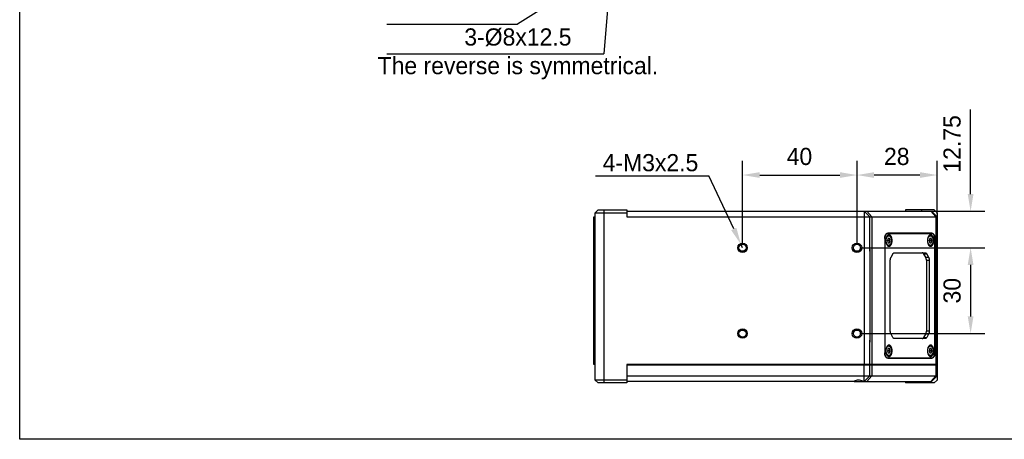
# Model space of a CAD drawing. Header units: millimetres. Extents: x 0 to 339, y 0 to 220.
# Tile 1 of 22: x 0 to 172, y 0 to 73. Entities that reach past the tile are written whole.
import ezdxf

# ---------------------------------------------------------------- set-up
doc = ezdxf.new("R2010")
doc.units = ezdxf.units.MM
doc.header["$LTSCALE"] = 23.1
doc.header["$PDMODE"] = 3
doc.header["$PDSIZE"] = 8
doc.layers.get('0').update_dxf_attribs({"linetype": 'CONTINUOUS'})
doc.layers.get('Defpoints').update_dxf_attribs({"linetype": 'CONTINUOUS'})
for name, color, linetype in [('00_COMPONENTS', 7, 'CONTINUOUS'), ('03_ALL_AXES', 7, 'CONTINUOUS'), ('09_ALL_ROUNDS', 7, 'CONTINUOUS'), ('10_ALL_CHAMFER', 7, 'CONTINUOUS'), ('51__DRAFT_DIMS', 7, 'CONTINUOUS')]:
    doc.layers.add(name, color=color, linetype=linetype)
doc.styles.get("Standard").update_dxf_attribs({"font": '兰亭黑 GBK.TTF'})
doc.dimstyles.new('DIMSTYLE_3', dxfattribs={"dimtxt": 3, "dimasz": 3, "dimexe": 2.5, "dimexo": 0.5, "dimgap": 0.75, "dimtad": 1, "dimlfac": 2, "dimdsep": 46, "dimtxsty": 'STANDARD', "dimblk": '_FILLED', "dimblk1": '_FILLED', "dimblk2": '_FILLED', "dimcen": 0.09, "dimclrt": 3, "dimazin": 2, "dimtp": 0.3, "dimtm": 0.3, "dimtfac": 1, "dimtofl": 0, "dimtmove": 0, "dimatfit": 3, "dimldrblk": '_FILLED', "dimfxl": 1, "dimtolj": 1, "dimarcsym": 0})
doc.dimstyles.new('DIMSTYLE_5', dxfattribs={"dimtxt": 3, "dimasz": 3, "dimexe": 2.5, "dimexo": 0.5, "dimgap": 0.75, "dimtad": 1, "dimlfac": 2, "dimdsep": 46, "dimtxsty": 'STANDARD', "dimblk": '_FILLED', "dimblk1": '_FILLED', "dimblk2": '_FILLED', "dimcen": 0.09, "dimclrt": 3, "dimazin": 2, "dimtp": 0.2, "dimtm": 0.2, "dimtfac": 1, "dimtofl": 0, "dimtmove": 0, "dimatfit": 3, "dimldrblk": '_FILLED', "dimfxl": 1, "dimtolj": 1, "dimarcsym": 0})
doc.dimstyles.get("Standard").update_dxf_attribs({"dimtxt": 3, "dimasz": 3, "dimexe": 2.5, "dimexo": 0.5, "dimtad": 1, "dimdsep": 46, "dimtxsty": 'STANDARD', "dimblk": '_FILLED', "dimblk1": '_FILLED', "dimblk2": '_FILLED', "dimcen": 0.09, "dimclrt": 3, "dimazin": 2, "dimtol": 1, "dimtp": 0.01, "dimtm": 0.01, "dimtfac": 1, "dimtofl": 0, "dimtmove": 0, "dimatfit": 3, "dimldrblk": '_FILLED', "dimfxl": 1, "dimtolj": 1, "dimarcsym": 0})

# ---------------------------------------------------------------- blocks, each defined once
blk = doc.blocks.new('_FILLED')
at = {"color": 0, "linetype": 'ByBlock'}
blk.add_solid([(0, 0), (-1, 0.167), (-1, -0.167)], dxfattribs=at)
blk = doc.blocks.new('*D14')
at = {"layer": '51__DRAFT_DIMS', "color": 0, "lineweight": -2}
for p, q in [((126.36, 33.97), (126.36, 48.67)), ((146.36, 33.97), (146.36, 48.67)), ((129.36, 46.17), (143.36, 46.17))]:
    blk.add_line(p, q, dxfattribs=at)
at = {"layer": 'Defpoints', "color": 0}
for p in [(146.36, 46.17), (126.36, 33.47), (146.36, 33.47)]:
    blk.add_point(p, dxfattribs=at)
at = {"layer": '51__DRAFT_DIMS', "color": 0, "linetype": 'ByBlock', "lineweight": -2, "xscale": 3, "yscale": 3, "zscale": 3, "rotation": 180}
blk.add_blockref('_FILLED', (126.36, 46.17), dxfattribs=at)
at = {"layer": '51__DRAFT_DIMS', "color": 0, "linetype": 'ByBlock', "lineweight": -2, "xscale": 3, "yscale": 3, "zscale": 3}
blk.add_blockref('_FILLED', (146.36, 46.17), dxfattribs=at)
at = {"layer": '51__DRAFT_DIMS', "color": 3, "insert": (136.3, 50.92), "char_height": 3, "attachment_point": 2, "line_spacing_factor": 0.9}
blk.add_mtext('\\A1;40', dxfattribs=at)
blk = doc.blocks.new('*D15')
at = {"layer": '51__DRAFT_DIMS', "color": 0, "lineweight": -2}
for p, q in [((146.86, 33.47), (168.72, 33.47)), ((166.22, 30.47), (166.22, 21.47)), ((146.86, 18.47), (168.72, 18.47))]:
    blk.add_line(p, q, dxfattribs=at)
at = {"layer": 'Defpoints', "color": 0}
for p in [(146.36, 33.47), (146.36, 18.47), (166.22, 18.47)]:
    blk.add_point(p, dxfattribs=at)
at = {"layer": '51__DRAFT_DIMS', "color": 0, "linetype": 'ByBlock', "lineweight": -2, "xscale": 3, "yscale": 3, "zscale": 3}
for p, rotation in [((166.22, 33.47), 90), ((166.22, 18.47), 270)]:
    blk.add_blockref('_FILLED', p, dxfattribs=dict(at, rotation=rotation))
at = {"layer": '51__DRAFT_DIMS', "color": 3, "insert": (161.47, 25.96), "char_height": 3, "attachment_point": 2, "rotation": 90, "line_spacing_factor": 0.9}
blk.add_mtext('\\A1;30', dxfattribs=at)
blk = doc.blocks.new('*D16')
at = {"layer": '51__DRAFT_DIMS', "color": 0, "lineweight": -2}
for p, q in [((166.22, 42.84), (166.22, 57.63)), ((148.11, 39.84), (168.72, 39.84)), ((146.86, 33.47), (168.72, 33.47)), ((166.22, 30.47), (166.22, 27.47))]:
    blk.add_line(p, q, dxfattribs=at)
at = {"layer": 'Defpoints', "color": 0}
for p in [(147.61, 39.84), (146.36, 33.47), (166.22, 33.47)]:
    blk.add_point(p, dxfattribs=at)
at = {"layer": '51__DRAFT_DIMS', "color": 0, "linetype": 'ByBlock', "lineweight": -2, "xscale": 3, "yscale": 3, "zscale": 3}
for p, rotation in [((166.22, 39.84), 270), ((166.22, 33.47), 90)]:
    blk.add_blockref('_FILLED', p, dxfattribs=dict(at, rotation=rotation))
at = {"layer": '51__DRAFT_DIMS', "color": 3, "insert": (161.47, 46.59), "char_height": 3, "attachment_point": 1, "rotation": 90, "line_spacing_factor": 0.9}
blk.add_mtext('\\A1;12.75', dxfattribs=at)
blk = doc.blocks.new('*D17')
at = {"layer": '51__DRAFT_DIMS', "color": 0, "lineweight": -2}
for p, q in [((146.36, 33.97), (146.36, 48.67)), ((160.36, 39.34), (160.36, 48.67)), ((157.36, 46.17), (149.36, 46.17))]:
    blk.add_line(p, q, dxfattribs=at)
at = {"layer": 'Defpoints', "color": 0}
for p in [(146.36, 46.17), (160.36, 38.84), (146.36, 33.47)]:
    blk.add_point(p, dxfattribs=at)
at = {"layer": '51__DRAFT_DIMS', "color": 0, "linetype": 'ByBlock', "lineweight": -2, "xscale": 3, "yscale": 3, "zscale": 3, "rotation": 180}
blk.add_blockref('_FILLED', (146.36, 46.17), dxfattribs=at)
at = {"layer": '51__DRAFT_DIMS', "color": 0, "linetype": 'ByBlock', "lineweight": -2, "xscale": 3, "yscale": 3, "zscale": 3}
blk.add_blockref('_FILLED', (160.36, 46.17), dxfattribs=at)
at = {"layer": '51__DRAFT_DIMS', "color": 3, "insert": (153.31, 50.92), "char_height": 3, "attachment_point": 2, "line_spacing_factor": 0.9}
blk.add_mtext('\\A1;28', dxfattribs=at)
blk = doc.blocks.new('*D33')
at = {"color": 0, "lineweight": -2}
for p, q in [((100.67, 46.05), (120.47, 46.05)), ((124.82, 36.75), (120.47, 46.05)), ((126.36, 33.47), (126.09, 34.03))]:
    blk.add_line(p, q, dxfattribs=at)
at = {"layer": 'Defpoints', "color": 0}
for p in [(126.09, 34.03), (126.36, 33.47)]:
    blk.add_point(p, dxfattribs=at)
at = {"color": 0, "linetype": 'ByBlock', "lineweight": -2, "xscale": 3, "yscale": 3, "zscale": 3, "rotation": 295.0559196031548}
blk.add_blockref('_FILLED', (126.09, 34.03), dxfattribs=at)
at = {"color": 0, "insert": (110.26, 48.31), "char_height": 3, "attachment_point": 5}
blk.add_mtext('\\A1;4-M3x2.5{}{{\\H0.7x;}{}}', dxfattribs=at)

msp = doc.modelspace()

# ---------------------------------------------------------------- linework, layer by layer
for p in [(102.9548, 77.7861), (64.1887, 67.3384)]:
    msp.add_line(p, (102.1102, 67.3384))
msp.add_lwpolyline([(0, 219.8907), (339.0596, 219.8907), (339.0596, 0), (0, 0)], close=True)
at = {"layer": '00_COMPONENTS'}
for p, q in [((151.2303, 35.0668), (151.203, 35.0668)), ((151.2303, 35.0668), (151.2303, 15.1168)), ((151.5548, 35.9668), (159.4543, 35.9668)), ((151.792, 35.0918), (151.6741, 34.7168)), ((151.6741, 34.7168), (151.792, 34.3418)), ((151.6845, 34.7168), (151.6793, 34.7333)), ((151.6793, 34.7002), (151.6845, 34.7168)), ((152.1458, 34.7168), (151.6845, 34.7168)), ((152.0279, 35.0918), (151.792, 35.0918)), ((152.1458, 34.7168), (152.0279, 35.0918)), ((152.0279, 34.3418), (152.1458, 34.7168)), ((159.063, 35.0918), (158.9451, 34.7168)), ((158.9451, 34.7168), (159.063, 34.3418)), ((158.9555, 34.7168), (158.9503, 34.7333)), ((158.9503, 34.7002), (158.9555, 34.7168)), ((159.4167, 34.7168), (158.9555, 34.7168)), ((159.2988, 35.0918), (159.063, 35.0918)), ((159.4167, 34.7168), (159.2988, 35.0918)), ((159.2988, 34.3418), (159.4167, 34.7168)), ((159.9445, 15.1168), (159.9445, 35.0668)), ((148.6077, 33.2323), (148.6077, 16.9537)), ((151.792, 34.3418), (152.0279, 34.3418)), ((159.063, 34.3418), (159.2988, 34.3418)), ((152.1834, 18.9024), (152.1834, 31.2811)), ((152.303, 31.8115), (152.6084, 32.3721)), ((152.8972, 32.5918), (158.2775, 32.5918)), ((158.5664, 32.3721), (158.0632, 32.3721)), ((158.3685, 31.8115), (158.0632, 32.3721)), ((158.3685, 31.8115), (158.8717, 31.8115)), ((158.4882, 31.2811), (158.9914, 31.2811)), ((158.4882, 31.2811), (158.4882, 18.9024)), ((158.5664, 32.3721), (158.8717, 31.8115)), ((158.9914, 31.2811), (158.9914, 18.9024)), ((152.6084, 17.8115), (152.303, 18.3721)), ((158.2775, 17.5918), (152.8972, 17.5918)), ((158.0632, 17.8115), (158.3685, 18.3721)), ((158.0632, 17.8115), (158.5664, 17.8115)), ((158.8717, 18.3721), (158.3685, 18.3721)), ((158.9914, 18.9024), (158.4882, 18.9024)), ((158.8717, 18.3721), (158.5664, 17.8115)), ((151.792, 15.8418), (151.6741, 15.4668)), ((152.0279, 15.8418), (151.792, 15.8418)), ((152.1458, 15.4668), (152.0279, 15.8418)), ((159.063, 15.8418), (158.9451, 15.4668)), ((159.2988, 15.8418), (159.063, 15.8418)), ((159.4167, 15.4668), (159.2988, 15.8418)), ((151.2303, 15.1168), (151.203, 15.1168)), ((151.5548, 14.2168), (159.4543, 14.2168)), ((151.6741, 15.4668), (151.792, 15.0918)), ((151.6845, 15.4668), (151.6793, 15.4833)), ((151.6793, 15.4502), (151.6845, 15.4668)), ((152.1458, 15.4668), (151.6845, 15.4668)), ((151.792, 15.0918), (152.0279, 15.0918)), ((152.0279, 15.0918), (152.1458, 15.4668)), ((158.9451, 15.4668), (159.063, 15.0918)), ((158.9555, 15.4668), (158.9503, 15.4833)), ((158.9503, 15.4502), (158.9555, 15.4668)), ((159.4167, 15.4668), (158.9555, 15.4668)), ((159.063, 15.0918), (159.2988, 15.0918)), ((159.2988, 15.0918), (159.4167, 15.4668))]:
    msp.add_line(p, q, dxfattribs=at)
for centre, start, end in [((151.8211, 35.3086), 90.008809, 97.033893), ((159.092, 35.3086), 90.008809, 97.033893), ((151.8211, 34.125), 262.965768, 269.991507), ((159.092, 34.125), 262.965768, 269.991507), ((151.8211, 16.0586), 90.008809, 97.033893), ((159.092, 16.0586), 90.008809, 97.033893), ((151.8211, 14.875), 262.965768, 269.991507), ((159.092, 14.875), 262.965768, 269.991507)]:
    msp.add_arc(centre, 0.3582, start, end, dxfattribs=at)
for points, knots in [([(151.7204, 35.9668), (151.7043, 35.9668), (151.6718, 35.9638), (151.6063, 35.9458), (151.5261, 35.8994), (151.4414, 35.8137), (151.368, 35.7005), (151.3081, 35.564), (151.2637, 35.4089), (151.2364, 35.2411), (151.2303, 35.1254), (151.2303, 35.0668)], [0, 0, 0, 0, 0.04329268, 0.0875515, 0.18201062, 0.28857098, 0.40912552, 0.54319096, 0.68862761, 0.8421994, 1, 1, 1, 1]), ([(151.9519, 35.7168), (151.934, 35.7168), (151.8978, 35.7135), (151.8251, 35.6935), (151.7359, 35.6419), (151.6419, 35.5467), (151.5603, 35.421), (151.4938, 35.2692), (151.4444, 35.097), (151.4141, 34.9105), (151.4073, 34.7819), (151.4073, 34.7168)], [0, 0, 0, 0, 0.04329305, 0.08755127, 0.18201051, 0.28857085, 0.40912539, 0.54319087, 0.68862759, 0.84219962, 1, 1, 1, 1]), ([(151.4073, 34.7168), (151.4073, 34.6517), (151.4141, 34.523), (151.4444, 34.3366), (151.4938, 34.1643), (151.5603, 34.0126), (151.6419, 33.8869), (151.7359, 33.7916), (151.8251, 33.7401), (151.8978, 33.7201), (151.934, 33.7168), (151.9519, 33.7168)], [0, 0, 0, 0, 0.15780038, 0.31137241, 0.45680913, 0.59087461, 0.71142915, 0.81798949, 0.91244873, 0.95670695, 1, 1, 1, 1]), ([(151.91, 33.8729), (151.8949, 33.8729), (151.8643, 33.8756), (151.8029, 33.8925), (151.7277, 33.936), (151.6483, 34.0164), (151.5795, 34.1225), (151.5234, 34.2506), (151.4817, 34.3959), (151.4561, 34.5533), (151.4474, 34.7168), (151.4561, 34.8803), (151.4817, 35.0376), (151.5234, 35.183), (151.5795, 35.3111), (151.6483, 35.4172), (151.7277, 35.4976), (151.8029, 35.541), (151.8643, 35.5579), (151.8949, 35.5607), (151.91, 35.5607)], [0, 0, 0, 0, 0.021643, 0.04377685, 0.09100508, 0.14428529, 0.20456268, 0.27159553, 0.34431378, 0.42109987, 0.5, 0.57890013, 0.65568622, 0.72840447, 0.79543732, 0.85571471, 0.90899492, 0.95622315, 0.978357, 1, 1, 1, 1]), ([(151.821, 35.6668), (151.8416, 35.6668), (151.8828, 35.6632), (151.9432, 35.6473), (152.001, 35.6216), (152.0746, 35.5747), (152.1577, 35.4943), (152.2392, 35.3729), (152.304, 35.2297), (152.3513, 35.069), (152.3803, 34.896), (152.39, 34.7168), (152.3803, 34.5375), (152.3513, 34.3646), (152.304, 34.2039), (152.2392, 34.0606), (152.1577, 33.9393), (152.0746, 33.8588), (152.001, 33.8119), (151.9432, 33.7863), (151.8828, 33.7704), (151.8416, 33.7668), (151.821, 33.7668)], [0, 0, 0, 0, 0.02543012, 0.05099284, 0.07692707, 0.10340702, 0.15878077, 0.21861331, 0.28339903, 0.35272279, 0.42545555, 0.50000513, 0.57455442, 0.64728626, 0.71660872, 0.78139282, 0.84122335, 0.89659517, 0.92307432, 0.9490072, 0.9745707, 1, 1, 1, 1]), ([(152.2527, 35.3384), (152.2317, 35.387), (152.1855, 35.4766), (152.0987, 35.59), (152.0141, 35.6596), (151.943, 35.6951), (151.907, 35.7063), (151.889, 35.7101)], [0, 0, 0, 0, 0.29534559, 0.55870496, 0.79101058, 0.89776754, 1, 1, 1, 1]), ([(151.91, 35.5607), (151.925, 35.5607), (151.9556, 35.5579), (152.017, 35.541), (152.0922, 35.4976), (152.1716, 35.4172), (152.2404, 35.3111), (152.2966, 35.183), (152.3382, 35.0376), (152.3639, 34.8803), (152.3725, 34.7168), (152.3639, 34.5533), (152.3382, 34.3959), (152.2966, 34.2506), (152.2404, 34.1225), (152.1716, 34.0164), (152.0922, 33.936), (152.017, 33.8925), (151.9556, 33.8756), (151.925, 33.8729), (151.91, 33.8729)], [0, 0, 0, 0, 0.021643, 0.04377685, 0.09100508, 0.14428529, 0.20456268, 0.27159553, 0.34431378, 0.42109987, 0.5, 0.57890013, 0.65568622, 0.72840447, 0.79543732, 0.85571471, 0.90899492, 0.95622315, 0.978357, 1, 1, 1, 1]), ([(152.4965, 34.7168), (152.4965, 34.7819), (152.4897, 34.9105), (152.4594, 35.097), (152.41, 35.2692), (152.3435, 35.421), (152.2619, 35.5467), (152.1679, 35.6419), (152.0787, 35.6935), (152.006, 35.7135), (151.9698, 35.7168), (151.9519, 35.7168)], [0, 0, 0, 0, 0.15780038, 0.31137241, 0.45680913, 0.59087461, 0.71142915, 0.81798949, 0.91244873, 0.95670695, 1, 1, 1, 1]), ([(151.9519, 33.7168), (151.9698, 33.7168), (152.006, 33.7201), (152.0787, 33.7401), (152.1679, 33.7916), (152.2619, 33.8869), (152.3435, 34.0126), (152.41, 34.1643), (152.4594, 34.3366), (152.4897, 34.523), (152.4965, 34.6517), (152.4965, 34.7168)], [0, 0, 0, 0, 0.04329305, 0.08755127, 0.18201051, 0.28857085, 0.40912539, 0.54319087, 0.68862759, 0.84219962, 1, 1, 1, 1]), ([(159.2228, 35.7168), (159.205, 35.7168), (159.1687, 35.7135), (159.096, 35.6935), (159.0069, 35.6419), (158.9128, 35.5467), (158.8313, 35.421), (158.7647, 35.2692), (158.7154, 35.097), (158.685, 34.9105), (158.6782, 34.7819), (158.6782, 34.7168)], [0, 0, 0, 0, 0.04329305, 0.08755127, 0.18201051, 0.28857085, 0.40912539, 0.54319087, 0.68862759, 0.84219962, 1, 1, 1, 1]), ([(158.6782, 34.7168), (158.6782, 34.6517), (158.685, 34.523), (158.7154, 34.3366), (158.7647, 34.1643), (158.8313, 34.0126), (158.9128, 33.8869), (159.0069, 33.7916), (159.096, 33.7401), (159.1687, 33.7201), (159.205, 33.7168), (159.2228, 33.7168)], [0, 0, 0, 0, 0.15780038, 0.31137241, 0.45680913, 0.59087461, 0.71142915, 0.81798949, 0.91244873, 0.95670695, 1, 1, 1, 1]), ([(159.1809, 33.8729), (159.1658, 33.8729), (159.1353, 33.8756), (159.0739, 33.8925), (158.9986, 33.936), (158.9193, 34.0164), (158.8504, 34.1225), (158.7943, 34.2506), (158.7526, 34.3959), (158.727, 34.5533), (158.7183, 34.7168), (158.727, 34.8803), (158.7526, 35.0376), (158.7943, 35.183), (158.8504, 35.3111), (158.9193, 35.4172), (158.9986, 35.4976), (159.0739, 35.541), (159.1353, 35.5579), (159.1658, 35.5607), (159.1809, 35.5607)], [0, 0, 0, 0, 0.021643, 0.04377685, 0.09100508, 0.14428529, 0.20456268, 0.27159553, 0.34431378, 0.42109987, 0.5, 0.57890013, 0.65568622, 0.72840447, 0.79543732, 0.85571471, 0.90899492, 0.95622315, 0.978357, 1, 1, 1, 1]), ([(159.0919, 35.6668), (159.1125, 35.6668), (159.1538, 35.6632), (159.2141, 35.6473), (159.2719, 35.6216), (159.3456, 35.5747), (159.4287, 35.4943), (159.5101, 35.3729), (159.5749, 35.2297), (159.6223, 35.069), (159.6512, 34.896), (159.6609, 34.7168), (159.6512, 34.5375), (159.6223, 34.3646), (159.5749, 34.2039), (159.5101, 34.0606), (159.4287, 33.9393), (159.3456, 33.8588), (159.2719, 33.8119), (159.2141, 33.7863), (159.1538, 33.7704), (159.1125, 33.7668), (159.0919, 33.7668)], [0, 0, 0, 0, 0.02543012, 0.05099284, 0.07692707, 0.10340702, 0.15878077, 0.21861331, 0.28339903, 0.35272279, 0.42545555, 0.50000513, 0.57455442, 0.64728626, 0.71660872, 0.78139282, 0.84122335, 0.89659517, 0.92307432, 0.9490072, 0.9745707, 1, 1, 1, 1]), ([(159.5237, 35.3384), (159.5027, 35.387), (159.4564, 35.4766), (159.3696, 35.59), (159.2851, 35.6596), (159.2139, 35.6951), (159.1779, 35.7063), (159.1599, 35.7101)], [0, 0, 0, 0, 0.29534559, 0.55870496, 0.79101058, 0.89776754, 1, 1, 1, 1]), ([(159.1809, 35.5607), (159.196, 35.5607), (159.2265, 35.5579), (159.2879, 35.541), (159.3632, 35.4976), (159.4425, 35.4172), (159.5113, 35.3111), (159.5675, 35.183), (159.6092, 35.0376), (159.6348, 34.8803), (159.6434, 34.7168), (159.6348, 34.5533), (159.6092, 34.3959), (159.5675, 34.2506), (159.5113, 34.1225), (159.4425, 34.0164), (159.3632, 33.936), (159.2879, 33.8925), (159.2265, 33.8756), (159.196, 33.8729), (159.1809, 33.8729)], [0, 0, 0, 0, 0.021643, 0.04377685, 0.09100508, 0.14428529, 0.20456268, 0.27159553, 0.34431378, 0.42109987, 0.5, 0.57890013, 0.65568622, 0.72840447, 0.79543732, 0.85571471, 0.90899492, 0.95622315, 0.978357, 1, 1, 1, 1]), ([(159.7675, 34.7168), (159.7675, 34.7819), (159.7607, 34.9105), (159.7303, 35.097), (159.6809, 35.2692), (159.6144, 35.421), (159.5328, 35.5467), (159.4388, 35.6419), (159.3497, 35.6935), (159.2769, 35.7135), (159.2407, 35.7168), (159.2228, 35.7168)], [0, 0, 0, 0, 0.15780038, 0.31137241, 0.45680913, 0.59087461, 0.71142915, 0.81798949, 0.91244873, 0.95670695, 1, 1, 1, 1]), ([(159.2228, 33.7168), (159.2407, 33.7168), (159.2769, 33.7201), (159.3497, 33.7401), (159.4388, 33.7916), (159.5328, 33.8869), (159.6144, 34.0126), (159.6809, 34.1643), (159.7303, 34.3366), (159.7607, 34.523), (159.7675, 34.6517), (159.7675, 34.7168)], [0, 0, 0, 0, 0.04329305, 0.08755127, 0.18201051, 0.28857085, 0.40912539, 0.54319087, 0.68862759, 0.84219962, 1, 1, 1, 1]), ([(159.9445, 35.0668), (159.9445, 35.1254), (159.9384, 35.2411), (159.911, 35.4089), (159.8666, 35.564), (159.8067, 35.7005), (159.7333, 35.8137), (159.6487, 35.8994), (159.5685, 35.9458), (159.503, 35.9638), (159.4704, 35.9668), (159.4543, 35.9668)], [0, 0, 0, 0, 0.1578006, 0.31137239, 0.45680904, 0.59087448, 0.71142902, 0.81798938, 0.9124485, 0.95670732, 1, 1, 1, 1]), ([(151.889, 33.7235), (151.907, 33.7273), (151.9431, 33.7385), (152.0143, 33.774), (152.0989, 33.8439), (152.1858, 33.9575), (152.2321, 34.0473), (152.2531, 34.096)], [0, 0, 0, 0, 0.10220302, 0.20893721, 0.44122564, 0.7046073, 1, 1, 1, 1]), ([(159.1599, 33.7235), (159.1779, 33.7273), (159.214, 33.7385), (159.2852, 33.774), (159.3699, 33.8439), (159.4567, 33.9575), (159.503, 34.0473), (159.524, 34.096)], [0, 0, 0, 0, 0.10220302, 0.20893721, 0.44122564, 0.7046073, 1, 1, 1, 1]), ([(152.1834, 31.2811), (152.1834, 31.33), (152.1885, 31.4264), (152.2113, 31.5663), (152.2483, 31.6954), (152.2832, 31.775), (152.303, 31.8115)], [0, 0, 0, 0, 0.26706206, 0.52696857, 0.77310668, 1, 1, 1, 1]), ([(152.6084, 32.3721), (152.6262, 32.4049), (152.6647, 32.4642), (152.7352, 32.5357), (152.8021, 32.5743), (152.8566, 32.5893), (152.8838, 32.5918), (152.8972, 32.5918)], [0, 0, 0, 0, 0.29466403, 0.55512291, 0.78600383, 0.89418147, 1, 1, 1, 1]), ([(158.0632, 32.3721), (158.0453, 32.4049), (158.0068, 32.4642), (157.9363, 32.5357), (157.8694, 32.5743), (157.8149, 32.5893), (157.7877, 32.5918), (157.7743, 32.5918)], [0, 0, 0, 0, 0.29466403, 0.55512291, 0.78600383, 0.89418147, 1, 1, 1, 1]), ([(158.2775, 32.5918), (158.2909, 32.5918), (158.3181, 32.5893), (158.3726, 32.5743), (158.4395, 32.5357), (158.51, 32.4642), (158.5485, 32.4049), (158.5664, 32.3721)], [0, 0, 0, 0, 0.10581853, 0.21399617, 0.44487709, 0.70533597, 1, 1, 1, 1]), ([(158.4882, 31.2811), (158.4882, 31.33), (158.4831, 31.4264), (158.4603, 31.5663), (158.4233, 31.6954), (158.3884, 31.775), (158.3685, 31.8115)], [0, 0, 0, 0, 0.26706206, 0.52696857, 0.77310668, 1, 1, 1, 1]), ([(158.8717, 31.8115), (158.8916, 31.775), (158.9265, 31.6954), (158.9635, 31.5663), (158.9863, 31.4264), (158.9914, 31.33), (158.9914, 31.2811)], [0, 0, 0, 0, 0.22689332, 0.47303143, 0.73293794, 1, 1, 1, 1]), ([(152.303, 18.3721), (152.2832, 18.4086), (152.2483, 18.4881), (152.2113, 18.6173), (152.1885, 18.7571), (152.1834, 18.8536), (152.1834, 18.9024)], [0, 0, 0, 0, 0.22689332, 0.47303143, 0.73293794, 1, 1, 1, 1]), ([(152.8972, 17.5918), (152.8838, 17.5918), (152.8566, 17.5943), (152.8021, 17.6093), (152.7352, 17.6479), (152.6647, 17.7193), (152.6262, 17.7787), (152.6084, 17.8115)], [0, 0, 0, 0, 0.10581853, 0.21399617, 0.44487709, 0.70533597, 1, 1, 1, 1]), ([(157.7743, 17.5918), (157.7877, 17.5918), (157.8149, 17.5943), (157.8694, 17.6093), (157.9363, 17.6479), (158.0068, 17.7193), (158.0453, 17.7787), (158.0632, 17.8115)], [0, 0, 0, 0, 0.10581853, 0.21399617, 0.44487709, 0.70533597, 1, 1, 1, 1]), ([(158.5664, 17.8115), (158.5485, 17.7787), (158.51, 17.7193), (158.4395, 17.6479), (158.3726, 17.6093), (158.3181, 17.5943), (158.2909, 17.5918), (158.2775, 17.5918)], [0, 0, 0, 0, 0.29466403, 0.55512291, 0.78600383, 0.89418147, 1, 1, 1, 1]), ([(158.3685, 18.3721), (158.3884, 18.4086), (158.4233, 18.4881), (158.4603, 18.6173), (158.4831, 18.7571), (158.4882, 18.8536), (158.4882, 18.9024)], [0, 0, 0, 0, 0.22689332, 0.47303143, 0.73293794, 1, 1, 1, 1]), ([(158.9914, 18.9024), (158.9914, 18.8536), (158.9863, 18.7571), (158.9635, 18.6173), (158.9265, 18.4881), (158.8916, 18.4086), (158.8717, 18.3721)], [0, 0, 0, 0, 0.26706206, 0.52696857, 0.77310668, 1, 1, 1, 1]), ([(151.9519, 16.4668), (151.934, 16.4668), (151.8978, 16.4635), (151.8251, 16.4435), (151.7359, 16.3919), (151.6419, 16.2967), (151.5603, 16.171), (151.4938, 16.0192), (151.4444, 15.847), (151.4141, 15.6605), (151.4073, 15.5319), (151.4073, 15.4668)], [0, 0, 0, 0, 0.04329305, 0.08755127, 0.18201051, 0.28857085, 0.40912539, 0.54319087, 0.68862759, 0.84219962, 1, 1, 1, 1]), ([(151.91, 14.6229), (151.8949, 14.6229), (151.8643, 14.6256), (151.8029, 14.6425), (151.7277, 14.686), (151.6483, 14.7664), (151.5795, 14.8725), (151.5234, 15.0006), (151.4817, 15.1459), (151.4561, 15.3033), (151.4474, 15.4668), (151.4561, 15.6303), (151.4817, 15.7876), (151.5234, 15.933), (151.5795, 16.0611), (151.6483, 16.1672), (151.7277, 16.2476), (151.8029, 16.291), (151.8643, 16.3079), (151.8949, 16.3107), (151.91, 16.3107)], [0, 0, 0, 0, 0.021643, 0.04377685, 0.09100508, 0.14428529, 0.20456268, 0.27159553, 0.34431378, 0.42109987, 0.5, 0.57890013, 0.65568622, 0.72840447, 0.79543732, 0.85571471, 0.90899492, 0.95622315, 0.978357, 1, 1, 1, 1]), ([(151.821, 16.4168), (151.8416, 16.4168), (151.8828, 16.4132), (151.9432, 16.3973), (152.001, 16.3716), (152.0746, 16.3247), (152.1577, 16.2443), (152.2392, 16.1229), (152.304, 15.9797), (152.3513, 15.819), (152.3803, 15.646), (152.39, 15.4668), (152.3803, 15.2875), (152.3513, 15.1146), (152.304, 14.9539), (152.2392, 14.8106), (152.1577, 14.6893), (152.0746, 14.6088), (152.001, 14.5619), (151.9432, 14.5363), (151.8828, 14.5204), (151.8416, 14.5168), (151.821, 14.5168)], [0, 0, 0, 0, 0.02543012, 0.05099284, 0.07692707, 0.10340702, 0.15878077, 0.21861331, 0.28339903, 0.35272279, 0.42545555, 0.50000513, 0.57455442, 0.64728626, 0.71660872, 0.78139282, 0.84122335, 0.89659517, 0.92307432, 0.9490072, 0.9745707, 1, 1, 1, 1]), ([(152.2527, 16.0884), (152.2317, 16.137), (152.1855, 16.2266), (152.0987, 16.34), (152.0141, 16.4096), (151.943, 16.4451), (151.907, 16.4563), (151.889, 16.4601)], [0, 0, 0, 0, 0.29534559, 0.55870496, 0.79101058, 0.89776754, 1, 1, 1, 1]), ([(151.91, 16.3107), (151.925, 16.3107), (151.9556, 16.3079), (152.017, 16.291), (152.0922, 16.2476), (152.1716, 16.1672), (152.2404, 16.0611), (152.2966, 15.933), (152.3382, 15.7876), (152.3639, 15.6303), (152.3725, 15.4668), (152.3639, 15.3033), (152.3382, 15.1459), (152.2966, 15.0006), (152.2404, 14.8725), (152.1716, 14.7664), (152.0922, 14.686), (152.017, 14.6425), (151.9556, 14.6256), (151.925, 14.6229), (151.91, 14.6229)], [0, 0, 0, 0, 0.021643, 0.04377685, 0.09100508, 0.14428529, 0.20456268, 0.27159553, 0.34431378, 0.42109987, 0.5, 0.57890013, 0.65568622, 0.72840447, 0.79543732, 0.85571471, 0.90899492, 0.95622315, 0.978357, 1, 1, 1, 1]), ([(152.4965, 15.4668), (152.4965, 15.5319), (152.4897, 15.6605), (152.4594, 15.847), (152.41, 16.0192), (152.3435, 16.171), (152.2619, 16.2967), (152.1679, 16.3919), (152.0787, 16.4435), (152.006, 16.4635), (151.9698, 16.4668), (151.9519, 16.4668)], [0, 0, 0, 0, 0.15780038, 0.31137241, 0.45680913, 0.59087461, 0.71142915, 0.81798949, 0.91244873, 0.95670695, 1, 1, 1, 1]), ([(159.2228, 16.4668), (159.205, 16.4668), (159.1687, 16.4635), (159.096, 16.4435), (159.0069, 16.3919), (158.9128, 16.2967), (158.8313, 16.171), (158.7647, 16.0192), (158.7154, 15.847), (158.685, 15.6605), (158.6782, 15.5319), (158.6782, 15.4668)], [0, 0, 0, 0, 0.04329305, 0.08755127, 0.18201051, 0.28857085, 0.40912539, 0.54319087, 0.68862759, 0.84219962, 1, 1, 1, 1]), ([(159.1809, 14.6229), (159.1658, 14.6229), (159.1353, 14.6256), (159.0739, 14.6425), (158.9986, 14.686), (158.9193, 14.7664), (158.8504, 14.8725), (158.7943, 15.0006), (158.7526, 15.1459), (158.727, 15.3033), (158.7183, 15.4668), (158.727, 15.6303), (158.7526, 15.7876), (158.7943, 15.933), (158.8504, 16.0611), (158.9193, 16.1672), (158.9986, 16.2476), (159.0739, 16.291), (159.1353, 16.3079), (159.1658, 16.3107), (159.1809, 16.3107)], [0, 0, 0, 0, 0.021643, 0.04377685, 0.09100508, 0.14428529, 0.20456268, 0.27159553, 0.34431378, 0.42109987, 0.5, 0.57890013, 0.65568622, 0.72840447, 0.79543732, 0.85571471, 0.90899492, 0.95622315, 0.978357, 1, 1, 1, 1]), ([(159.0919, 16.4168), (159.1125, 16.4168), (159.1538, 16.4132), (159.2141, 16.3973), (159.2719, 16.3716), (159.3456, 16.3247), (159.4287, 16.2443), (159.5101, 16.1229), (159.5749, 15.9797), (159.6223, 15.819), (159.6512, 15.646), (159.6609, 15.4668), (159.6512, 15.2875), (159.6223, 15.1146), (159.5749, 14.9539), (159.5101, 14.8106), (159.4287, 14.6893), (159.3456, 14.6088), (159.2719, 14.5619), (159.2141, 14.5363), (159.1538, 14.5204), (159.1125, 14.5168), (159.0919, 14.5168)], [0, 0, 0, 0, 0.02543012, 0.05099284, 0.07692707, 0.10340702, 0.15878077, 0.21861331, 0.28339903, 0.35272279, 0.42545555, 0.50000513, 0.57455442, 0.64728626, 0.71660872, 0.78139282, 0.84122335, 0.89659517, 0.92307432, 0.9490072, 0.9745707, 1, 1, 1, 1]), ([(159.5237, 16.0884), (159.5027, 16.137), (159.4564, 16.2266), (159.3696, 16.34), (159.2851, 16.4096), (159.2139, 16.4451), (159.1779, 16.4563), (159.1599, 16.4601)], [0, 0, 0, 0, 0.29534559, 0.55870496, 0.79101058, 0.89776754, 1, 1, 1, 1]), ([(159.1809, 16.3107), (159.196, 16.3107), (159.2265, 16.3079), (159.2879, 16.291), (159.3632, 16.2476), (159.4425, 16.1672), (159.5113, 16.0611), (159.5675, 15.933), (159.6092, 15.7876), (159.6348, 15.6303), (159.6434, 15.4668), (159.6348, 15.3033), (159.6092, 15.1459), (159.5675, 15.0006), (159.5113, 14.8725), (159.4425, 14.7664), (159.3632, 14.686), (159.2879, 14.6425), (159.2265, 14.6256), (159.196, 14.6229), (159.1809, 14.6229)], [0, 0, 0, 0, 0.021643, 0.04377685, 0.09100508, 0.14428529, 0.20456268, 0.27159553, 0.34431378, 0.42109987, 0.5, 0.57890013, 0.65568622, 0.72840447, 0.79543732, 0.85571471, 0.90899492, 0.95622315, 0.978357, 1, 1, 1, 1]), ([(159.7675, 15.4668), (159.7675, 15.5319), (159.7607, 15.6605), (159.7303, 15.847), (159.6809, 16.0192), (159.6144, 16.171), (159.5328, 16.2967), (159.4388, 16.3919), (159.3497, 16.4435), (159.2769, 16.4635), (159.2407, 16.4668), (159.2228, 16.4668)], [0, 0, 0, 0, 0.15780038, 0.31137241, 0.45680913, 0.59087461, 0.71142915, 0.81798949, 0.91244873, 0.95670695, 1, 1, 1, 1]), ([(151.2303, 15.1168), (151.2303, 15.0582), (151.2364, 14.9424), (151.2637, 14.7746), (151.3081, 14.6196), (151.368, 14.483), (151.4414, 14.3699), (151.5261, 14.2841), (151.6063, 14.2378), (151.6718, 14.2198), (151.7043, 14.2168), (151.7204, 14.2168)], [0, 0, 0, 0, 0.1578006, 0.31137239, 0.45680904, 0.59087448, 0.71142902, 0.81798938, 0.9124485, 0.95670732, 1, 1, 1, 1]), ([(151.4073, 15.4668), (151.4073, 15.4017), (151.4141, 15.273), (151.4444, 15.0866), (151.4938, 14.9143), (151.5603, 14.7626), (151.6419, 14.6369), (151.7359, 14.5416), (151.8251, 14.4901), (151.8978, 14.4701), (151.934, 14.4668), (151.9519, 14.4668)], [0, 0, 0, 0, 0.15780038, 0.31137241, 0.45680913, 0.59087461, 0.71142915, 0.81798949, 0.91244873, 0.95670695, 1, 1, 1, 1]), ([(151.889, 14.4735), (151.907, 14.4773), (151.9431, 14.4885), (152.0143, 14.524), (152.0989, 14.5939), (152.1858, 14.7075), (152.2321, 14.7973), (152.2531, 14.846)], [0, 0, 0, 0, 0.10220302, 0.20893721, 0.44122564, 0.7046073, 1, 1, 1, 1]), ([(151.9519, 14.4668), (151.9698, 14.4668), (152.006, 14.4701), (152.0787, 14.4901), (152.1679, 14.5416), (152.2619, 14.6369), (152.3435, 14.7626), (152.41, 14.9143), (152.4594, 15.0866), (152.4897, 15.273), (152.4965, 15.4017), (152.4965, 15.4668)], [0, 0, 0, 0, 0.04329305, 0.08755127, 0.18201051, 0.28857085, 0.40912539, 0.54319087, 0.68862759, 0.84219962, 1, 1, 1, 1]), ([(158.6782, 15.4668), (158.6782, 15.4017), (158.685, 15.273), (158.7154, 15.0866), (158.7647, 14.9143), (158.8313, 14.7626), (158.9128, 14.6369), (159.0069, 14.5416), (159.096, 14.4901), (159.1687, 14.4701), (159.205, 14.4668), (159.2228, 14.4668)], [0, 0, 0, 0, 0.15780038, 0.31137241, 0.45680913, 0.59087461, 0.71142915, 0.81798949, 0.91244873, 0.95670695, 1, 1, 1, 1]), ([(159.1599, 14.4735), (159.1779, 14.4773), (159.214, 14.4885), (159.2852, 14.524), (159.3699, 14.5939), (159.4567, 14.7075), (159.503, 14.7973), (159.524, 14.846)], [0, 0, 0, 0, 0.10220302, 0.20893721, 0.44122564, 0.7046073, 1, 1, 1, 1]), ([(159.2228, 14.4668), (159.2407, 14.4668), (159.2769, 14.4701), (159.3497, 14.4901), (159.4388, 14.5416), (159.5328, 14.6369), (159.6144, 14.7626), (159.6809, 14.9143), (159.7303, 15.0866), (159.7607, 15.273), (159.7675, 15.4017), (159.7675, 15.4668)], [0, 0, 0, 0, 0.04329305, 0.08755127, 0.18201051, 0.28857085, 0.40912539, 0.54319087, 0.68862759, 0.84219962, 1, 1, 1, 1]), ([(159.4543, 14.2168), (159.4704, 14.2168), (159.503, 14.2198), (159.5685, 14.2378), (159.6487, 14.2841), (159.7333, 14.3699), (159.8067, 14.483), (159.8666, 14.6196), (159.911, 14.7746), (159.9384, 14.9424), (159.9445, 15.0582), (159.9445, 15.1168)], [0, 0, 0, 0, 0.04329268, 0.0875515, 0.18201062, 0.28857098, 0.40912552, 0.54319096, 0.68862761, 0.8421994, 1, 1, 1, 1])]:
    msp.add_open_spline(points, degree=3, knots=knots, dxfattribs=at)
at = {"layer": '03_ALL_AXES'}
for p, q in [((154.8577, 40.0918), (154.8577, 39.8418)), ((157.6077, 40.0918), (154.8577, 40.0918)), ((157.6077, 40.0918), (157.6077, 39.8418)), ((106.2077, 12.9918), (160.3577, 12.9918)), ((147.1077, 13.0918), (147.1077, 12.9918)), ((148.1577, 13.0918), (148.1577, 12.9918)), ((148.5529, 13.0918), (148.5529, 12.9918)), ((159.7383, 13.0918), (159.7383, 12.9918)), ((159.9077, 13.0918), (159.9077, 12.9918)), ((106.1077, 10.0918), (106.2077, 10.0918)), ((154.8577, 10.0918), (154.8577, 9.8418)), ((157.6077, 9.8418), (154.8577, 9.8418)), ((157.6077, 9.8418), (157.6077, 10.0918))]:
    msp.add_line(p, q, dxfattribs=at)
at = {"layer": '09_ALL_ROUNDS'}
for p, q in [((100.3577, 13.0918), (100.3577, 38.8418)), ((100.3577, 38.8418), (100.6077, 38.8418)), ((100.4648, 13.0918), (100.4648, 38.8418)), ((151.203, 35.0668), (151.203, 15.1168)), ((159.4543, 36.0168), (151.7204, 36.0168)), ((159.9717, 35.0668), (159.9445, 35.0668)), ((159.9717, 15.1168), (159.9717, 35.0668)), ((148.6064, 32.8418), (148.6064, 32.8681)), ((148.6064, 32.8418), (148.6064, 17.3418)), ((148.6064, 17.3155), (148.6064, 17.3418)), ((148.6077, 13.0918), (148.6077, 16.9513)), ((151.7204, 14.1668), (159.4543, 14.1668)), ((159.9717, 15.1168), (159.9445, 15.1168)), ((100.6077, 13.0918), (100.3577, 13.0918)), ((160.3577, 13.0918), (106.1077, 13.0918)), ((106.2077, 12.9918), (106.2077, 13.0918)), ((107.2577, 12.9918), (107.2577, 13.0918))]:
    msp.add_line(p, q, dxfattribs=at)
for points, knots in [([(151.203, 35.0668), (151.203, 35.1287), (151.2095, 35.2508), (151.2383, 35.428), (151.2852, 35.5916), (151.3484, 35.7358), (151.4259, 35.8552), (151.5153, 35.9457), (151.5999, 35.9946), (151.6691, 36.0136), (151.7035, 36.0168), (151.7204, 36.0168)], [0, 0, 0, 0, 0.15780005, 0.31137232, 0.45680907, 0.59087454, 0.71142912, 0.81798946, 0.91244878, 0.95670661, 1, 1, 1, 1]), ([(158.8651, 35.9668), (158.8397, 35.9826), (158.7863, 36.0078), (158.7278, 36.0168), (158.6995, 36.0168)], [0, 0, 0, 0, 0.5142964, 1, 1, 1, 1]), ([(159.4543, 36.0168), (159.4713, 36.0168), (159.5057, 36.0136), (159.5748, 35.9946), (159.6595, 35.9457), (159.7488, 35.8552), (159.8263, 35.7358), (159.8895, 35.5916), (159.9364, 35.428), (159.9652, 35.2508), (159.9717, 35.1287), (159.9717, 35.0668)], [0, 0, 0, 0, 0.04329339, 0.08755122, 0.18201054, 0.28857088, 0.40912546, 0.54319093, 0.68862768, 0.84219995, 1, 1, 1, 1]), ([(148.6064, 32.8681), (148.6065, 32.9293), (148.607, 33.0507), (148.6077, 33.1721), (148.6077, 33.2323)], [0, 0, 0, 0, 0.50406802, 1, 1, 1, 1]), ([(148.6077, 16.9513), (148.6077, 17.0115), (148.607, 17.1329), (148.6065, 17.2543), (148.6064, 17.3155)], [0, 0, 0, 0, 0.49593198, 1, 1, 1, 1]), ([(151.7204, 14.1668), (151.7035, 14.1668), (151.6691, 14.1699), (151.5999, 14.1889), (151.5153, 14.2379), (151.4259, 14.3284), (151.3484, 14.4478), (151.2852, 14.592), (151.2383, 14.7556), (151.2095, 14.9327), (151.203, 15.0549), (151.203, 15.1168)], [0, 0, 0, 0, 0.04329339, 0.08755122, 0.18201054, 0.28857088, 0.40912546, 0.54319093, 0.68862768, 0.84219995, 1, 1, 1, 1]), ([(158.6995, 14.1668), (158.7278, 14.1668), (158.7863, 14.1758), (158.8397, 14.201), (158.8651, 14.2168)], [0, 0, 0, 0, 0.4857036, 1, 1, 1, 1]), ([(159.9717, 15.1168), (159.9717, 15.0549), (159.9652, 14.9327), (159.9364, 14.7556), (159.8895, 14.592), (159.8263, 14.4478), (159.7488, 14.3284), (159.6595, 14.2379), (159.5748, 14.1889), (159.5057, 14.1699), (159.4713, 14.1668), (159.4543, 14.1668)], [0, 0, 0, 0, 0.15780005, 0.31137232, 0.45680907, 0.59087454, 0.71142912, 0.81798946, 0.91244878, 0.95670661, 1, 1, 1, 1])]:
    msp.add_open_spline(points, degree=3, knots=knots, dxfattribs=at)
at = {"layer": '10_ALL_CHAMFER'}
for p, q in [((101.1077, 40.0918), (100.6077, 39.5918)), ((100.6077, 10.3418), (100.6077, 39.5918)), ((100.6077, 39.5918), (106.1077, 39.5918)), ((101.1077, 40.0918), (106.1077, 40.0918)), ((102.1077, 40.0918), (102.1077, 9.8418)), ((106.1077, 40.0918), (106.1077, 38.8418)), ((106.1077, 39.8418), (159.3577, 39.8418)), ((147.6077, 39.8418), (147.6077, 13.0918)), ((147.6077, 39.8418), (148.6077, 38.8418)), ((148.0916, 39.8418), (148.9303, 38.8418)), ((159.8577, 40.0918), (157.6077, 40.0918)), ((159.277, 39.8418), (160.1157, 38.8418)), ((159.3577, 39.8418), (160.3577, 38.8418)), ((160.3577, 39.5918), (159.8577, 40.0918)), ((160.3577, 39.5918), (160.3577, 10.3418)), ((106.1077, 38.8418), (160.3577, 38.8418)), ((148.6077, 33.2323), (148.6077, 38.8418)), ((148.9303, 38.8418), (148.9303, 13.0918)), ((160.1157, 38.8418), (160.1157, 13.0918)), ((106.1077, 13.0918), (106.1077, 9.8418)), ((106.2077, 10.0918), (106.2077, 12.9918)), ((147.6077, 10.0918), (147.6077, 12.9918)), ((148.6077, 11.0918), (148.6077, 12.9918)), ((148.9303, 12.9918), (148.9303, 11.0918)), ((160.1157, 12.9918), (160.1157, 11.0918)), ((101.1077, 9.8418), (100.6077, 10.3418)), ((106.1077, 10.3418), (100.6077, 10.3418)), ((106.2077, 11.0918), (160.3577, 11.0918)), ((147.6077, 10.0918), (148.6077, 11.0918)), ((148.0916, 10.0918), (148.9303, 11.0918)), ((159.277, 10.0918), (160.1157, 11.0918)), ((159.3577, 10.0918), (160.3577, 11.0918)), ((159.8577, 9.8418), (160.3577, 10.3418)), ((106.1077, 9.8418), (101.1077, 9.8418)), ((145.8577, 10.0918), (106.2077, 10.0918)), ((145.8588, 10.0918), (159.3577, 10.0918)), ((159.8577, 9.8418), (157.6077, 9.8418))]:
    msp.add_line(p, q, dxfattribs=at)
for centre, radius in [((126.3577, 33.4668), 0.825), ((126.3577, 33.4668), 0.625), ((146.3577, 33.4668), 0.825), ((146.3577, 33.4668), 0.625), ((126.3577, 18.4668), 0.825), ((126.3577, 18.4668), 0.625), ((146.3577, 18.4668), 0.825), ((146.3577, 18.4668), 0.625)]:
    msp.add_circle(centre, radius, dxfattribs=at)
for major_axis, start_param, end_param in [((0, 1.25), 0, 0.64350111), ((1.25, 0), 0.92729522, 1.57079633)]:
    msp.add_ellipse((146.6077, 9.0918), major_axis=major_axis, ratio=1, start_param=start_param, end_param=end_param, dxfattribs=at)
at = {"layer": '51__DRAFT_DIMS'}
for p in [(99.8809, 80.5967), (64.1596, 72.5569)]:
    msp.add_line(p, (87.0184, 72.5569), dxfattribs=at)

# ---------------------------------------------------------------- texts
at = {"insert": (87.0876, 67.3384), "char_height": 3, "attachment_point": 5}
msp.add_mtext('\\A1;3-%%c8x12.5\\PThe reverse is symmetrical.', dxfattribs=at)

# ---------------------------------------------------------------- dimensions: what is measured, and where the dimension line sits
dim = msp.add_radius_dim(center=(126.3577, 33.4668), mpoint=(126.093, 34.033), text='4-M3x2.5{}{{\\H0.7x;}{}}', dimstyle='STANDARD', override={"dimtoh": 1, "dimlfac": 1, "dimclrt": 0, "dimtix": 0, "dimtofl": 1, "dimtmove": 0, "dimatfit": 3})
dim.commit()
dim.dimension.update_dxf_attribs({"geometry": '*D33', "text_midpoint": (110.2589, 46.0546), "dimtype": 164})
at = {"layer": '51__DRAFT_DIMS'}
for base, p1, p2, angle, picture, middle in [((166.2179, 33.4668), (147.6077, 39.8418), (146.3577, 33.4668), 270, '*D16', (166.2179, 51.7358)), ((146.3577, 46.1715), (160.3577, 38.8418), (146.3577, 33.4668), 180, '*D17', (153.3137, 46.1715)), ((166.2179, 18.4668), (146.3577, 33.4668), (146.3577, 18.4668), 270, '*D15', (166.2179, 25.958))]:
    dim = msp.add_linear_dim(base=base, p1=p1, p2=p2, angle=angle, dimstyle='DIMSTYLE_5', dxfattribs=at)
    dim.commit()
    dim.dimension.update_dxf_attribs({"geometry": picture, "text_midpoint": middle, "dimtype": 160})
dim = msp.add_linear_dim(base=(146.3577, 46.1715), p1=(126.3577, 33.4668), p2=(146.3577, 33.4668), dimstyle='DIMSTYLE_3', dxfattribs=at)
dim.commit()
dim.dimension.update_dxf_attribs({"geometry": '*D14', "text_midpoint": (136.2961, 46.1715), "dimtype": 160})

doc.saveas('drawing.dxf')
